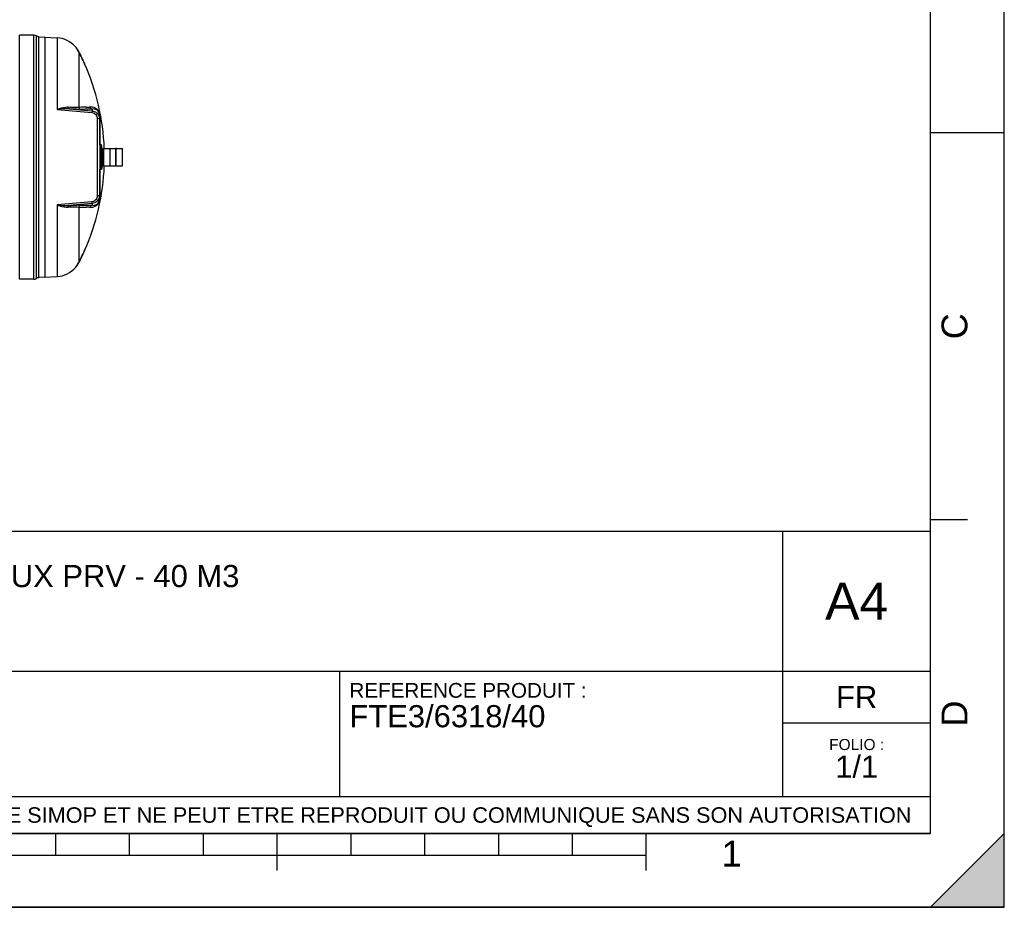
# Model space of a CAD drawing. Header units: millimetres. Extents: x 0 to 297, y 0 to 210.
# Tile 14 of 20: x 164 to 297, y 0 to 120. Entities that reach past the tile are written whole.
import ezdxf

# ---------------------------------------------------------------- set-up
doc = ezdxf.new("R2010")
doc.units = ezdxf.units.MM
doc.header["$LTSCALE"] = 16.335
doc.layers.get('0').update_dxf_attribs({"linetype": 'CONTINUOUS'})
doc.layers.add('08_SURFACES', color=7, linetype='CONTINUOUS')
doc.layers.add('AXES_REF', color=7, linetype='CONTINUOUS')
doc.styles.get("Standard").update_dxf_attribs({"font": 'arial.ttf'})
doc.styles.add('TEXTSTYLE_2', font='arial.ttf')

# ---------------------------------------------------------------- blocks, each defined once
blk = doc.blocks.new('MARGEA4_BL0', base_point=(148.51, 105.01))
at = {"color": 7, "linetype": 'Continuous'}
for p, q in [((297.01, 0.01), (297.01, 210.01)), ((297.01, 0.01), (297.01, 210.01)), ((287.01, 10.01), (287.01, 200.01)), ((297.01, 105.01), (287.01, 105.01)), ((292.01, 52.51), (287.01, 52.51)), ((287.01, 10.01), (10.01, 10.01)), ((168.51, 7.01), (168.51, 10.01)), ((178.51, 7.01), (178.51, 10.01)), ((188.51, 7.01), (188.51, 10.01)), ((198.51, 5.01), (198.51, 10.01)), ((208.51, 7.01), (208.51, 10.01)), ((218.51, 7.01), (218.51, 10.01)), ((228.51, 7.01), (228.51, 10.01)), ((238.51, 7.01), (238.51, 10.01)), ((248.51, 5.01), (248.51, 10.01)), ((297.01, 10.01), (287.01, 0.01)), ((297.01, 10.01), (287.01, 0.01)), ((297.01, 0.01), (297.01, 10.01)), ((248.51, 7.01), (48.51, 7.01)), ((297.01, 0.01), (0.01, 0.01)), ((297.01, 0.01), (0.01, 0.01)), ((287.01, 0.01), (297.01, 0.01))]:
    blk.add_line(p, q, dxfattribs=at)
blk.add_solid([(297.01, 10.01), (287.01, 0.01), (297.01, 0.01)], dxfattribs=at)
at = {"color": 7, "linetype": 'Continuous', "style": 'TEXTSTYLE_2', "oblique": 0}
for s, p in [('C', (292.01, 77.01)), ('D', (292.01, 24.51))]:
    blk.add_text(s, height=3.5, rotation=90, dxfattribs=at).set_placement(p)
blk.add_text('1', height=3.5, dxfattribs=at).set_placement((258.71, 5.52))
blk = doc.blocks.new('*T6')
at = {"color": 7, "linetype": 'Continuous'}
for p, q in [((0, 0), (0, 41)), ((0, 41), (190, 41)), ((25, 22), (25, 41)), ((170, 5), (170, 41)), ((190, 0), (190, 41)), ((0, 31.5), (25, 31.5)), ((0, 22), (190, 22)), ((110, 5), (110, 22)), ((170, 15), (190, 15)), ((0, 5), (190, 5)), ((0, 0), (190, 0))]:
    blk.add_line(p, q, dxfattribs=at)
at = {"color": 7, "linetype": 'Continuous', "line_spacing_factor": 0.9}
for s, insert, char_height, width, attachment_point in [('ECHELLE :\\P\\H2.5;7:500', (1.28, 39.4), 2, 28.5204, 1), ('TITRE :\\P\\H3.0;FOSSE TOUTES EAUX PRV - 40 M3', (26.28, 39.4), 2, 139.8959, 1), ('A4', (180, 34), 5, 17.0632, 2), ('REFERENCE PRODUIT :\\P\\H3.0;FTE3/6318/40', (111.28, 20.4), 2, 64.1338, 1), ('FR', (180, 20), 3, 11.1524, 2), ('FOLIO :  \\P\\H3.0;1/1', (180, 12.81), 1.5, 17.197, 2), ('CE PLAN EST LA PROPRIETE DE LA SOCIETE SIMOP ET NE PEUT ETRE REPRODUIT OU COMMUNIQUE SANS SON AUTORISATION', (95, 3.55), 2.1, 368.8974, 2)]:
    blk.add_mtext(s, dxfattribs=dict(at, insert=insert, char_height=char_height, width=width, attachment_point=attachment_point))

msp = doc.modelspace()

# ---------------------------------------------------------------- linework, layer by layer
at = {"color": 7, "linetype": 'Continuous'}
for p, q in [((297, 0), (297, 210)), ((297.01, 0.01), (297.01, 200.01)), ((165.51, 118.24), (163.61, 118.24)), ((166.22, 85.33), (166.22, 118.06)), ((167.03, 117.96), (166.22, 117.92)), ((167.03, 117.96), (168.67, 117.87)), ((167.03, 117.96), (167.03, 85.43)), ((174.45, 107.35), (174.45, 96.05)), ((174.79, 102.87), (174.79, 100.52)), ((174.79, 102.83), (174.99, 102.83)), ((174.99, 100.52), (174.99, 102.87)), ((175.89, 102.9), (175.86, 102.9)), ((175.86, 100.49), (175.86, 102.9)), ((175.89, 100.49), (175.89, 102.9)), ((176.67, 102.9), (176.64, 102.9)), ((176.64, 100.49), (176.64, 102.9)), ((176.67, 100.49), (176.67, 102.9)), ((177.54, 100.52), (177.54, 102.87)), ((174.79, 100.56), (174.99, 100.56)), ((175.89, 100.49), (175.86, 100.49)), ((176.67, 100.49), (176.64, 100.49)), ((174.38, 96.47), (174.38, 96.05)), ((174.45, 96.04), (174.45, 96.05)), ((166.22, 85.47), (167.03, 85.43)), ((167.03, 85.43), (168.67, 85.52)), ((165.51, 85.16), (163.61, 85.16)), ((0, 0), (297, 0))]:
    msp.add_line(p, q, dxfattribs=at)
at = {"color": 9, "linetype": 'Continuous'}
for p, q in [((165.51, 85.16), (165.51, 118.24)), ((165.89, 85.25), (165.89, 118.14)), ((168.67, 117.87), (168.67, 108.17)), ((168.67, 108.17), (173.41, 107.75)), ((170.33, 108.24), (173.42, 107.97)), ((172.62, 108.47), (172.59, 108.47)), ((173.42, 108.22), (173.42, 107.97)), ((174.12, 106.95), (174.12, 96.44)), ((174.46, 103.37), (174.46, 107.28)), ((175, 100.51), (175, 102.88)), ((177.53, 100.51), (177.53, 102.88)), ((174.46, 96.11), (174.46, 100.02)), ((173.41, 95.64), (168.67, 95.22)), ((168.67, 95.22), (168.67, 85.52)), ((173.42, 95.42), (170.33, 95.15)), ((172.59, 94.92), (172.62, 94.92)), ((173.42, 95.42), (173.42, 95.17))]:
    msp.add_line(p, q, dxfattribs=at)
for points in [[(174.46, 107.28), (174.46, 107.29), (174.46, 107.29), (174.46, 107.3), (174.46, 107.31), (174.45, 107.31), (174.45, 107.32), (174.45, 107.33), (174.45, 107.34), (174.45, 107.34)], [(174.46, 96.11), (174.46, 96.1), (174.46, 96.1), (174.46, 96.09), (174.46, 96.08), (174.45, 96.08), (174.45, 96.07), (174.45, 96.06), (174.45, 96.05), (174.45, 96.05)]]:
    msp.add_lwpolyline(points, dxfattribs=at)
at = {"color": 7, "linetype": 'Continuous'}
for centre, radius, start, end in [((165.51, 117.44), 0.796, 61.9275, 90), ((166.22, 118.77), 0.707, 241.9275, 270), ((168.49, 114.34), 3.54, 40.0169, 87), ((175, 102.87), 0.00707, 90, 180), ((177.53, 102.87), 0.00707, 0, 90), ((175, 100.52), 0.00707, 180, 270), ((177.53, 100.52), 0.00707, 270, 360), ((168.49, 89.05), 3.54, 273, 319.9831), ((165.51, 85.95), 0.796, 270, 298.0725), ((166.22, 84.63), 0.707, 90, 118.0725)]:
    msp.add_arc(centre, radius, start, end, dxfattribs=at)
at = {"color": 9, "linetype": 'Continuous'}
for centre, radius, start, end in [((171.94, 127.6), 19.14, 272.0446, 273.5493), ((172.49, 107.26), 1.97, 3.5424, 3.7874), ((172.76, 107.28), 1.7, 0.0152, 3.5561), ((172.53, 96.11), 1.93, 359.7891, 0.0013), ((172.69, 96.11), 1.77, 359.3367, 359.7917), ((171.94, 75.79), 19.14, 86.4507, 87.9553)]:
    msp.add_arc(centre, radius, start, end, dxfattribs=at)
for points, knots in [([(170.19, 108.46), (170.07, 108.46), (169.55, 108.44), (169.05, 108.29), (168.67, 108.17)], [0, 0, 0, 0, 0.237356, 1, 1, 1, 1]), ([(171.63, 108.45), (171.54, 108.44), (171.06, 108.42), (170.58, 108.44), (170.19, 108.46)], [0, 0, 0, 0, 0.181577, 1, 1, 1, 1]), ([(170.19, 108.46), (170.19, 108.43), (170.21, 108.34), (170.27, 108.25), (170.33, 108.24)], [0, 0, 0, 0, 0.324564, 1, 1, 1, 1]), ([(171.91, 108.18), (171.82, 108.18), (171.29, 108.18), (170.76, 108.21), (170.33, 108.24)], [0, 0, 0, 0, 0.182409, 1, 1, 1, 1]), ([(172.59, 108.47), (172.51, 108.47), (172.19, 108.46), (171.87, 108.45), (171.63, 108.45)], [0, 0, 0, 0, 0.229903, 1, 1, 1, 1]), ([(173.42, 108.22), (173.31, 108.22), (172.81, 108.19), (172.31, 108.18), (171.91, 108.18)], [0, 0, 0, 0, 0.213231, 1, 1, 1, 1]), ([(174.46, 107.39), (174.44, 107.63), (174.31, 108.02), (173.81, 108.43), (173.39, 108.51), (173.12, 108.5)], [0, 0, 0, 0, 0.37859, 0.580324, 1, 1, 1, 1]), ([(174.45, 107.35), (174.45, 107.55), (174.37, 107.88), (173.95, 108.2), (173.63, 108.25), (173.42, 108.22)], [0, 0, 0, 0, 0.401114, 0.593189, 1, 1, 1, 1]), ([(173.42, 107.97), (173.43, 107.95), (173.41, 107.87), (173.41, 107.8), (173.41, 107.75)], [0, 0, 0, 0, 0.292106, 1, 1, 1, 1]), ([(173.41, 107.75), (173.6, 107.73), (173.98, 107.53), (174.12, 107.14), (174.12, 106.95)], [0, 0, 0, 0, 0.508115, 1, 1, 1, 1]), ([(173.42, 107.97), (173.63, 107.95), (174.03, 107.8), (174.29, 107.45), (174.37, 107.27)], [0, 0, 0, 0, 0.503033, 1, 1, 1, 1]), ([(174.42, 106.88), (174.41, 106.89), (174.39, 106.9), (174.37, 106.91), (174.36, 106.91)], [0, 0, 0, 0, 0.459491, 1, 1, 1, 1]), ([(174.45, 106.83), (174.45, 106.84), (174.44, 106.86), (174.43, 106.87), (174.42, 106.88)], [0, 0, 0, 0, 0.432744, 1, 1, 1, 1]), ([(173.12, 94.89), (173.39, 94.88), (173.83, 94.97), (174.34, 95.41), (174.46, 95.83), (174.46, 96.09)], [0, 0, 0, 0, 0.410684, 0.610012, 1, 1, 1, 1]), ([(174.12, 96.44), (174.12, 96.26), (173.98, 95.86), (173.6, 95.66), (173.41, 95.64)], [0, 0, 0, 0, 0.491863, 1, 1, 1, 1]), ([(174.37, 96.14), (174.3, 95.95), (174.04, 95.6), (173.63, 95.44), (173.42, 95.42)], [0, 0, 0, 0, 0.496941, 1, 1, 1, 1]), ([(174.42, 96.51), (174.41, 96.5), (174.39, 96.49), (174.37, 96.48), (174.36, 96.48)], [0, 0, 0, 0, 0.45949, 1, 1, 1, 1]), ([(174.45, 96.56), (174.45, 96.55), (174.44, 96.53), (174.43, 96.52), (174.42, 96.51)], [0, 0, 0, 0, 0.432743, 1, 1, 1, 1]), ([(168.67, 95.22), (168.8, 95.18), (169.29, 95.02), (169.81, 94.92), (170.19, 94.93)], [0, 0, 0, 0, 0.262606, 1, 1, 1, 1]), ([(170.19, 94.93), (170.19, 94.96), (170.21, 95.05), (170.27, 95.14), (170.33, 95.15)], [0, 0, 0, 0, 0.324564, 1, 1, 1, 1]), ([(170.19, 94.93), (170.34, 94.94), (170.82, 94.96), (171.3, 94.97), (171.63, 94.94)], [0, 0, 0, 0, 0.31546, 1, 1, 1, 1]), ([(170.33, 95.15), (170.49, 95.16), (171.02, 95.19), (171.55, 95.22), (171.91, 95.21)], [0, 0, 0, 0, 0.314012, 1, 1, 1, 1]), ([(171.63, 94.94), (171.71, 94.94), (172.03, 94.94), (172.35, 94.93), (172.59, 94.92)], [0, 0, 0, 0, 0.269967, 1, 1, 1, 1]), ([(171.91, 95.21), (172.06, 95.21), (172.56, 95.21), (173.06, 95.19), (173.42, 95.17)], [0, 0, 0, 0, 0.286499, 1, 1, 1, 1]), ([(173.42, 95.42), (173.43, 95.44), (173.41, 95.52), (173.41, 95.59), (173.41, 95.64)], [0, 0, 0, 0, 0.292106, 1, 1, 1, 1]), ([(173.42, 95.17), (173.63, 95.15), (173.95, 95.19), (174.37, 95.51), (174.45, 95.84), (174.45, 96.04)], [0, 0, 0, 0, 0.40732, 0.599611, 1, 1, 1, 1])]:
    msp.add_open_spline(points, degree=3, knots=knots, dxfattribs=at)
for points in [[(170.33, 108.24), (169.78, 108.28), (169.22, 108.23), (168.67, 108.17)], [(171.63, 108.45), (171.65, 108.32), (171.78, 108.19), (171.91, 108.18)], [(173.12, 108.5), (173.15, 108.36), (173.29, 108.24), (173.42, 108.22)], [(174.36, 106.91), (174.28, 106.94), (174.2, 106.95), (174.12, 106.95)], [(174.37, 107.27), (174.42, 107.13), (174.45, 106.98), (174.45, 106.83)], [(174.36, 96.48), (174.28, 96.45), (174.2, 96.45), (174.12, 96.44)], [(174.45, 96.56), (174.45, 96.42), (174.43, 96.27), (174.37, 96.14)], [(168.67, 95.22), (169.22, 95.16), (169.78, 95.11), (170.33, 95.15)], [(171.63, 94.94), (171.65, 95.07), (171.78, 95.2), (171.91, 95.21)], [(173.12, 94.89), (173.15, 95.03), (173.29, 95.16), (173.42, 95.17)]]:
    msp.add_open_spline(points, degree=3, dxfattribs=at)
at = {"layer": '08_SURFACES', "color": 7, "linetype": 'Continuous'}
for p, q in [((171.2, 116.62), (171.21, 116.62)), ((171.2, 116.62), (171.23, 116.57)), ((172.42, 114.35), (172.39, 114.42)), ((172.41, 114.35), (172.42, 114.35)), ((172.42, 114.35), (172.42, 114.36)), ((172.38, 88.98), (172.37, 88.97)), ((172.38, 88.99), (172.38, 88.98)), ((172.39, 88.97), (172.42, 89.04)), ((172.39, 89.01), (172.39, 89)), ((172.39, 89), (172.39, 89)), ((172.41, 89.04), (172.42, 89.04)), ((172.42, 89.04), (172.42, 89.04)), ((171.2, 86.77), (171.21, 86.77)), ((171.22, 86.78), (171.24, 86.81))]:
    msp.add_line(p, q, dxfattribs=at)
at = {"layer": '08_SURFACES', "color": 9, "linetype": 'Continuous'}
for p, q in [((171.27, 116.55), (171.25, 116.55)), ((171.63, 115.97), (171.63, 108.45)), ((172.39, 114.42), (172.37, 114.42)), ((171.63, 94.94), (171.63, 87.42)), ((172.39, 88.97), (172.37, 88.97)), ((171.27, 86.85), (171.25, 86.85))]:
    msp.add_line(p, q, dxfattribs=at)
at = {"layer": '08_SURFACES', "color": 7, "linetype": 'Continuous'}
for points in [[(172.37, 114.42), (172.38, 114.41), (172.38, 114.4), (172.39, 114.39), (172.39, 114.38)], [(172.4, 114.4), (172.4, 114.41), (172.39, 114.42)], [(172.39, 114.38), (172.4, 114.37), (172.4, 114.36)], [(172.41, 114.37), (172.41, 114.38), (172.41, 114.39), (172.4, 114.4)], [(172.4, 114.36), (172.41, 114.35), (172.41, 114.35), (172.41, 114.35)], [(172.42, 114.36), (172.42, 114.36), (172.42, 114.36)], [(172.4, 89.02), (172.39, 89.01), (172.39, 89), (172.38, 88.99)], [(172.39, 88.97), (172.4, 88.98), (172.4, 88.99), (172.41, 89), (172.41, 89.01), (172.41, 89.02)], [(172.41, 89.04), (172.4, 89.03), (172.4, 89.02)], [(172.41, 89.04), (172.41, 89.04), (172.41, 89.04)], [(172.42, 89.03), (172.42, 89.03), (172.42, 89.04)]]:
    msp.add_lwpolyline(points, dxfattribs=at)
for centre, radius, start, end in [((168.19, 114.09), 3.93, 38.8327, 39.1546), ((168.48, 114.34), 3.54, 28.6226, 38.5303), ((169.3, 114.99), 2.5, 38.5494, 38.8262), ((168.49, 114.34), 3.55, 38.0293, 38.3581), ((168.49, 114.34), 3.55, 37.4854, 38.0293), ((168.49, 114.34), 3.55, 35.8288, 37.4853), ((168.49, 114.34), 3.55, 35.372, 35.8288), ((168.49, 114.34), 3.55, 33.8936, 35.3721), ((168.49, 114.34), 3.55, 33.4997, 33.8936), ((168.49, 114.34), 3.55, 31.8158, 33.4997), ((168.49, 114.34), 3.55, 31.3001, 31.8157), ((168.49, 114.34), 3.55, 29.6328, 31.2999), ((168.49, 114.34), 3.55, 29.1565, 29.6329), ((168.49, 114.34), 3.55, 27.5518, 29.1566), ((168.49, 114.34), 3.54, 27.3719, 28.6136), ((144.06, 101.7), 31.04, 24.2063, 27.3718), ((168.49, 114.34), 3.55, 27.3718, 27.5516), ((144.06, 101.7), 31.06, 24.1946, 27.3718), ((144.06, 101.7), 31.04, 2.1802, 24.0632), ((144.06, 101.7), 31.04, 335.9368, 357.8198), ((144.06, 101.7), 31.04, 332.6282, 335.7937), ((144.06, 101.7), 31.06, 332.6282, 335.8054), ((168.12, 89.34), 4.02, 320.8824, 321.5715), ((168.48, 89.05), 3.54, 321.4697, 331.3774), ((168.49, 89.05), 3.55, 321.6419, 321.9707), ((168.49, 89.05), 3.55, 321.9707, 322.5147), ((168.49, 89.05), 3.55, 322.5148, 324.1711), ((168.49, 89.05), 3.55, 324.1711, 324.6281), ((168.49, 89.05), 3.55, 324.628, 326.1065), ((168.49, 89.05), 3.55, 326.1065, 326.5002), ((168.49, 89.05), 3.55, 326.5003, 328.1843), ((168.49, 89.05), 3.55, 328.1844, 328.6999), ((168.49, 89.05), 3.55, 328.7, 330.3672), ((168.49, 89.05), 3.55, 330.3671, 330.8436), ((168.49, 89.05), 3.54, 331.3864, 332.6281), ((168.49, 89.05), 3.55, 330.8435, 332.4482), ((168.49, 89.05), 3.55, 332.4483, 332.6282)]:
    msp.add_arc(centre, radius, start, end, dxfattribs=at)
for points, knots in [([(171.27, 116.55), (171.26, 116.56), (171.25, 116.57), (171.21, 116.62), (171.22, 116.61)], [0, 0, 0, 0, 0.710177, 1, 1, 1, 1]), ([(171.25, 86.85), (171.24, 86.83), (171.22, 86.81), (171.2, 86.78), (171.2, 86.77)], [0, 0, 0, 0, 0.647149, 1, 1, 1, 1])]:
    msp.add_open_spline(points, degree=3, knots=knots, dxfattribs=at)
at = {"layer": 'AXES_REF', "color": 7, "linetype": 'Continuous'}
for p, q in [((163.61, 85.16), (163.61, 118.24)), ((174.68, 103.37), (174.45, 103.37)), ((174.68, 100.02), (174.68, 103.37)), ((174.79, 102.87), (174.68, 103.37)), ((175, 102.88), (175.86, 102.88)), ((175.89, 102.88), (176.64, 102.88)), ((176.67, 102.88), (177.53, 102.88)), ((174.79, 100.52), (174.68, 100.02)), ((175, 100.51), (175.86, 100.51)), ((175.89, 100.51), (176.64, 100.51)), ((176.67, 100.51), (177.53, 100.51)), ((174.68, 100.02), (174.45, 100.02))]:
    msp.add_line(p, q, dxfattribs=at)

# ---------------------------------------------------------------- block references
at = {"color": 7, "linetype": 'Continuous'}
msp.add_blockref('MARGEA4_BL0', (148.51, 105.01), dxfattribs=at)
msp.add_blockref('*T6', (97.01, 10.01))

doc.saveas('drawing.dxf')
